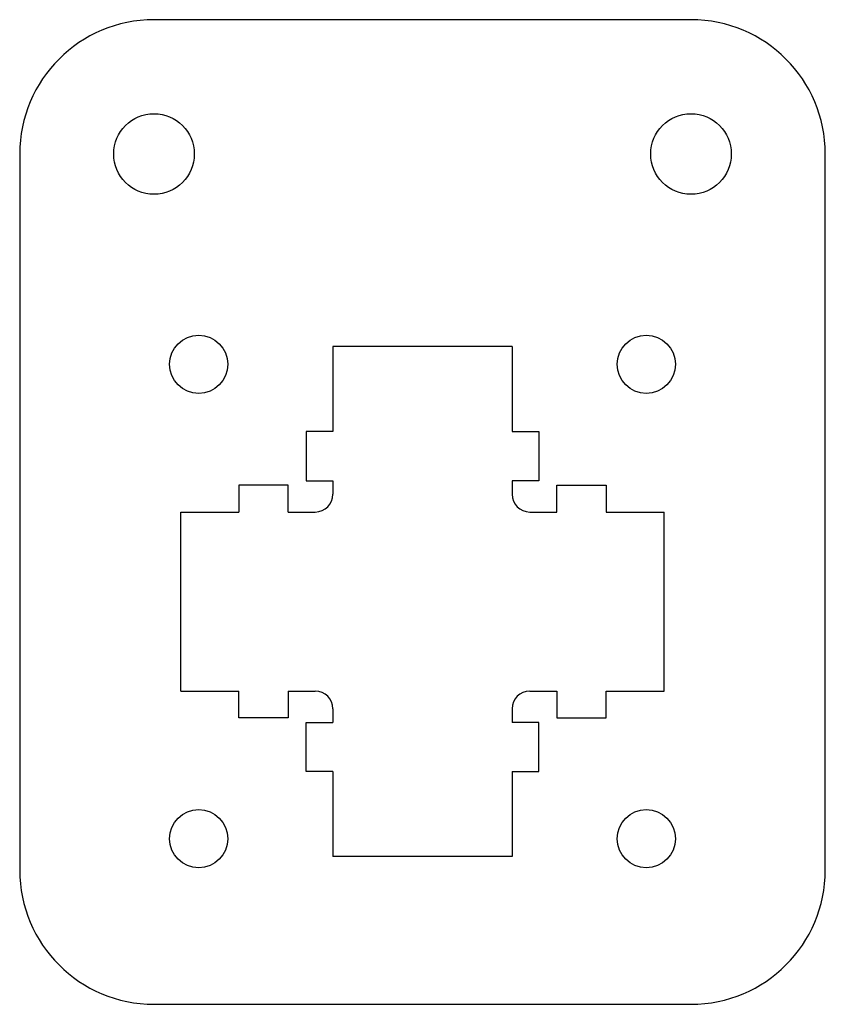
# Model space of a CAD drawing. Header units: millimetres. Extents: x 0 to 90, y 0 to 110.
import ezdxf

# ---------------------------------------------------------------- set-up
doc = ezdxf.new("R2010")
doc.units = ezdxf.units.MM
doc.linetypes.add('SLD-Sürekli', pattern=[0])

msp = doc.modelspace()

# ---------------------------------------------------------------- linework, layer by layer
at = {"color": 7, "linetype": 'SLD-Sürekli', "lineweight": 25}
for p, q in [((75.4, 110.4), (15.4, 110.4)), ((0.4, 95.4), (0.4, 15.4)), ((90.4, 15.4), (90.4, 95.4)), ((55.4, 73.9), (35.4, 73.9)), ((35.4, 73.9), (35.4, 64.4)), ((55.4, 73.9), (55.4, 64.4)), ((35.4, 64.4), (32.4, 64.4)), ((32.4, 64.4), (32.4, 58.9)), ((55.4, 64.4), (58.4, 64.4)), ((58.4, 64.4), (58.4, 58.9)), ((30.4, 58.4), (24.9, 58.4)), ((24.9, 58.4), (24.9, 55.4)), ((30.4, 55.4), (30.4, 58.4)), ((32.4, 58.9), (35.4, 58.9)), ((35.4, 58.9), (35.4, 57.4)), ((55.4, 58.9), (55.4, 57.4)), ((58.4, 58.9), (55.4, 58.9)), ((60.4, 58.4), (65.9, 58.4)), ((60.4, 55.4), (60.4, 58.4)), ((65.9, 58.4), (65.9, 55.4)), ((18.4, 55.4), (24.9, 55.4)), ((18.4, 35.4), (18.4, 55.4)), ((30.4, 55.4), (33.4, 55.4)), ((57.4, 55.4), (60.4, 55.4)), ((65.9, 55.4), (72.4, 55.4)), ((72.4, 35.4), (72.4, 55.4)), ((18.4, 35.4), (24.9, 35.4)), ((24.9, 32.4), (24.9, 35.4)), ((30.4, 35.4), (30.4, 32.4)), ((30.4, 35.4), (33.4, 35.4)), ((57.4, 35.4), (60.4, 35.4)), ((60.4, 35.4), (60.4, 32.4)), ((65.9, 32.4), (65.9, 35.4)), ((65.9, 35.4), (72.4, 35.4)), ((35.4, 33.4), (35.4, 31.9)), ((55.4, 33.4), (55.4, 31.9)), ((30.4, 32.4), (24.9, 32.4)), ((60.4, 32.4), (65.9, 32.4)), ((32.4, 31.9), (35.4, 31.9)), ((32.4, 26.4), (32.4, 31.9)), ((58.4, 31.9), (55.4, 31.9)), ((58.4, 26.4), (58.4, 31.9)), ((35.4, 26.4), (32.4, 26.4)), ((35.4, 26.4), (35.4, 16.9)), ((55.4, 26.4), (55.4, 16.9)), ((55.4, 26.4), (58.4, 26.4)), ((55.4, 16.9), (35.4, 16.9)), ((15.4, 0.4), (75.4, 0.4))]:
    msp.add_line(p, q, dxfattribs=at)
for centre, radius in [((15.4, 95.4), 4.5), ((75.4, 95.4), 4.5), ((20.4, 71.9), 3.25), ((70.4, 71.9), 3.25), ((20.4, 18.9), 3.25), ((70.4, 18.9), 3.25)]:
    msp.add_circle(centre, radius, dxfattribs=at)
for centre, radius, start, end in [((15.4, 95.4), 15, 90, 180), ((75.4, 95.4), 15, 0, 90), ((33.4, 57.4), 2, 270, 0), ((57.4, 57.4), 2, 180, 270), ((33.4, 33.4), 2, 360, 90), ((57.4, 33.4), 2, 90, 180), ((15.4, 15.4), 15, 180, 270), ((75.4, 15.4), 15, 270, 0)]:
    msp.add_arc(centre, radius, start, end, dxfattribs=at)

doc.saveas('drawing.dxf')
